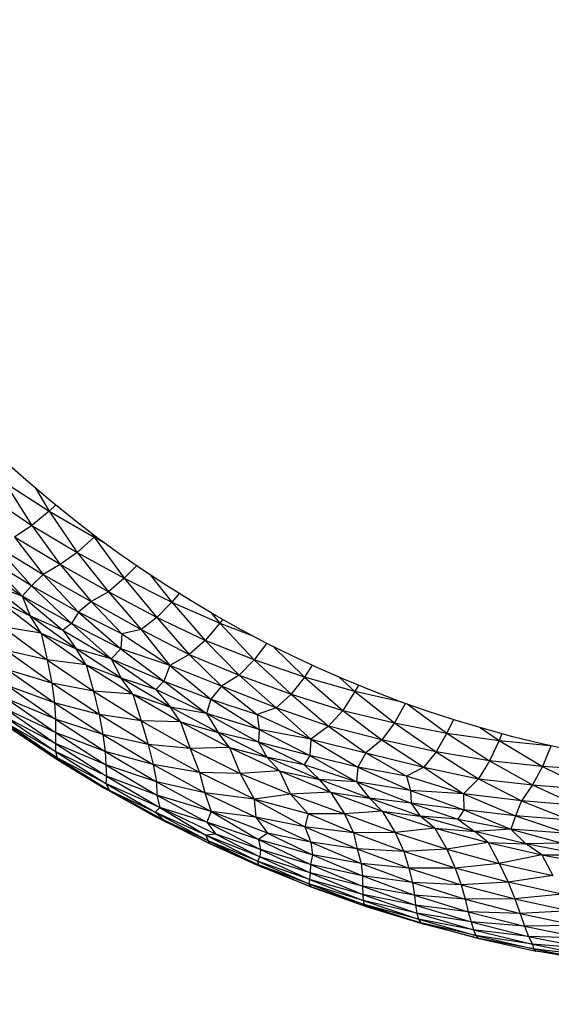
# Paper-space layout '_Inferior' of a CAD drawing. Header units: millimetres. Extents: x -213 to 187, y -200 to 200.
# Tile 4 of 15: x -76 to -34, y -112 to -34. Entities that reach past the tile are written whole.
import ezdxf

# ---------------------------------------------------------------- set-up
doc = ezdxf.new("R2010")
doc.units = ezdxf.units.MM

psp = doc.layouts.new('_Inferior')

# ---------------------------------------------------------------- linework, layer by layer
at = {"color": 7, "linetype": 'Continuous', "lineweight": 25}
for p, q in [((-77.418, -70.785), (-73.909, -73.034)), ((-77.418, -70.785), (-75.27, -74.171)), ((-78.807, -71.788), (-75.27, -74.171)), ((-74.983, -71.236), (-73.909, -73.034)), ((-73.392, -72.562), (-73.909, -73.034)), ((-73.909, -73.034), (-75.27, -74.171)), ((-73.909, -73.034), (-70.342, -75.117)), ((-73.909, -73.034), (-71.673, -76.314)), ((-75.27, -74.171), (-76.655, -75.096)), ((-75.27, -74.171), (-71.673, -76.314)), ((-75.27, -74.171), (-73.035, -77.281)), ((-70.546, -74.792), (-70.342, -75.117)), ((-78.25, -75.692), (-74.378, -78.073)), ((-78.25, -75.692), (-75.293, -78.953)), ((-73.035, -77.281), (-76.655, -75.096)), ((-76.655, -75.096), (-74.378, -78.073)), ((-70.342, -75.117), (-71.673, -76.314)), ((-70.242, -75.02), (-70.342, -75.117)), ((-70.342, -75.117), (-69.505, -75.566)), ((-70.342, -75.117), (-67.942, -78.371)), ((-71.673, -76.314), (-73.035, -77.281)), ((-71.673, -76.314), (-67.942, -78.371)), ((-71.673, -76.314), (-69.205, -79.449)), ((-75.293, -78.953), (-78.753, -76.854)), ((-78.753, -76.854), (-76.041, -79.784)), ((-79.474, -77.353), (-76.041, -79.784)), ((-73.035, -77.281), (-74.378, -78.073)), ((-69.205, -79.449), (-73.035, -77.281)), ((-73.035, -77.281), (-70.575, -80.198)), ((-66.959, -77.367), (-67.942, -78.371)), ((-76.041, -79.784), (-78.654, -78.797)), ((-78.654, -78.797), (-75.4, -81.341)), ((-74.378, -78.073), (-75.293, -78.953)), ((-74.378, -78.073), (-70.575, -80.198)), ((-74.378, -78.073), (-71.566, -81.043)), ((-67.942, -78.371), (-69.205, -79.449)), ((-67.942, -78.371), (-64.173, -80.259)), ((-67.942, -78.371), (-65.371, -81.48)), ((-65.884, -78.09), (-64.173, -80.259)), ((-75.293, -78.953), (-76.041, -79.784)), ((-71.566, -81.043), (-75.293, -78.953)), ((-75.293, -78.953), (-72.131, -81.942)), ((-69.205, -79.449), (-70.575, -80.198)), ((-65.371, -81.48), (-69.205, -79.449)), ((-69.205, -79.449), (-66.603, -82.434)), ((-63.577, -79.573), (-64.173, -80.259)), ((-78.021, -80.06), (-75.4, -81.341)), ((-78.021, -80.06), (-74.542, -82.714)), ((-72.131, -81.942), (-76.041, -79.784)), ((-76.041, -79.784), (-72.821, -82.469)), ((-76.041, -79.784), (-75.4, -81.341)), ((-70.575, -80.198), (-71.566, -81.043)), ((-70.575, -80.198), (-66.603, -82.434)), ((-70.575, -80.198), (-68.133, -82.776)), ((-64.173, -80.259), (-65.371, -81.48)), ((-64.173, -80.259), (-60.374, -81.933)), ((-64.173, -80.259), (-61.526, -83.292)), ((-71.566, -81.043), (-72.131, -81.942)), ((-68.133, -82.776), (-71.566, -81.043)), ((-71.566, -81.043), (-68.209, -83.97)), ((-61.106, -81.059), (-60.374, -81.933)), ((-75.4, -81.341), (-72.821, -82.469)), ((-71.749, -83.956), (-75.4, -81.341)), ((-74.542, -82.714), (-75.4, -81.341)), ((-72.131, -81.942), (-72.821, -82.469)), ((-68.209, -83.97), (-72.131, -81.942)), ((-72.131, -81.942), (-68.976, -84.765)), ((-65.371, -81.48), (-66.603, -82.434)), ((-61.526, -83.292), (-65.371, -81.48)), ((-65.371, -81.48), (-62.789, -84.412)), ((-60.374, -81.933), (-61.526, -83.292)), ((-60.135, -81.616), (-60.374, -81.933)), ((-60.374, -81.933), (-57.755, -82.917)), ((-60.374, -81.933), (-57.639, -84.836)), ((-74.542, -82.714), (-77.597, -82.219)), ((-77.597, -82.219), (-74.05, -84.841)), ((-74.542, -82.714), (-71.749, -83.956)), ((-74.542, -82.714), (-70.956, -85.218)), ((-74.542, -82.714), (-74.05, -84.841)), ((-72.821, -82.469), (-68.976, -84.765)), ((-72.821, -82.469), (-71.749, -83.956)), ((-66.603, -82.434), (-68.133, -82.776)), ((-66.603, -82.434), (-62.789, -84.412)), ((-66.603, -82.434), (-64.33, -85.272)), ((-68.133, -82.776), (-68.209, -83.97)), ((-68.133, -82.776), (-64.33, -85.272)), ((-61.526, -83.292), (-62.789, -84.412)), ((-57.639, -84.836), (-61.526, -83.292)), ((-61.526, -83.292), (-58.818, -86.048)), ((-56.632, -83.501), (-57.639, -84.836)), ((-74.05, -84.841), (-77.304, -84.08)), ((-73.684, -86.692), (-77.304, -84.08)), ((-68.187, -86.275), (-71.749, -83.956)), ((-68.976, -84.765), (-71.749, -83.956)), ((-70.956, -85.218), (-71.749, -83.956)), ((-68.209, -83.97), (-68.976, -84.765)), ((-64.33, -85.272), (-68.209, -83.97)), ((-68.209, -83.97), (-64.803, -86.514)), ((-56.168, -83.736), (-53.656, -86.203)), ((-70.956, -85.218), (-74.05, -84.841)), ((-74.05, -84.841), (-70.38, -87.323)), ((-74.05, -84.841), (-73.684, -86.692)), ((-68.976, -84.765), (-64.803, -86.514)), ((-68.976, -84.765), (-65.444, -87.179)), ((-68.976, -84.765), (-68.187, -86.275)), ((-62.789, -84.412), (-64.33, -85.272)), ((-62.789, -84.412), (-58.818, -86.048)), ((-62.789, -84.412), (-60.225, -86.923)), ((-57.639, -84.836), (-58.818, -86.048)), ((-53.656, -86.203), (-57.639, -84.836)), ((-57.639, -84.836), (-54.713, -87.562)), ((-73.684, -86.692), (-77.182, -85.628)), ((-77.182, -85.628), (-73.478, -88.253)), ((-70.956, -85.218), (-68.187, -86.275)), ((-70.956, -85.218), (-67.26, -87.566)), ((-70.956, -85.218), (-70.38, -87.323)), ((-64.33, -85.272), (-64.803, -86.514)), ((-60.225, -86.923), (-64.33, -85.272)), ((-64.33, -85.272), (-61.087, -87.944)), ((-53.044, -85.242), (-53.656, -86.203)), ((-65.444, -87.179), (-68.187, -86.275)), ((-64.269, -88.587), (-68.187, -86.275)), ((-67.26, -87.566), (-68.187, -86.275)), ((-64.803, -86.514), (-65.444, -87.179)), ((-64.803, -86.514), (-61.087, -87.944)), ((-64.803, -86.514), (-61.415, -89.096)), ((-58.818, -86.048), (-60.225, -86.923)), ((-58.818, -86.048), (-54.713, -87.562)), ((-58.818, -86.048), (-55.884, -88.634)), ((-53.656, -86.203), (-54.713, -87.562)), ((-49.651, -87.343), (-53.656, -86.203)), ((-53.656, -86.203), (-50.612, -88.84)), ((-50.923, -86.185), (-49.651, -87.343)), ((-73.478, -88.253), (-77.182, -86.895)), ((-77.182, -86.895), (-73.397, -89.548)), ((-70.38, -87.323), (-73.684, -86.692)), ((-69.93, -89.177), (-73.684, -86.692)), ((-73.684, -86.692), (-73.478, -88.253)), ((-67.26, -87.566), (-70.38, -87.323)), ((-70.38, -87.323), (-66.603, -89.663)), ((-70.38, -87.323), (-69.93, -89.177)), ((-61.415, -89.096), (-65.444, -87.179)), ((-65.444, -87.179), (-64.269, -88.587)), ((-60.225, -86.923), (-61.087, -87.944)), ((-55.884, -88.634), (-60.225, -86.923)), ((-60.225, -86.923), (-57.395, -89.159)), ((-49.651, -87.343), (-50.612, -88.84)), ((-49.37, -86.837), (-49.651, -87.343)), ((-45.903, -88.178), (-49.651, -87.343)), ((-49.651, -87.343), (-46.515, -89.833)), ((-73.397, -89.548), (-77.25, -87.922)), ((-77.25, -87.922), (-73.397, -90.606)), ((-67.26, -87.566), (-64.269, -88.587)), ((-67.26, -87.566), (-63.472, -89.754)), ((-67.26, -87.566), (-66.603, -89.663)), ((-61.087, -87.944), (-61.415, -89.096)), ((-61.087, -87.944), (-57.395, -89.159)), ((-61.087, -87.944), (-57.238, -90.348)), ((-54.713, -87.562), (-55.884, -88.634)), ((-54.713, -87.562), (-50.612, -88.84)), ((-54.713, -87.562), (-51.738, -90.094)), ((-73.397, -90.606), (-77.311, -88.747)), ((-77.311, -88.747), (-73.401, -91.461)), ((-69.93, -89.177), (-73.478, -88.253)), ((-73.478, -88.253), (-69.636, -90.758)), ((-73.478, -88.253), (-73.397, -89.548)), ((-61.415, -89.096), (-64.269, -88.587)), ((-60.508, -90.585), (-64.269, -88.587)), ((-63.472, -89.754), (-64.269, -88.587)), ((-55.884, -88.634), (-57.395, -89.159)), ((-51.738, -90.094), (-55.884, -88.634)), ((-55.884, -88.634), (-53.16, -91.116)), ((-50.612, -88.84), (-51.738, -90.094)), ((-50.612, -88.84), (-46.515, -89.833)), ((-50.612, -88.84), (-47.515, -91.184)), ((-45.637, -88.274), (-46.515, -89.833)), ((-45.513, -88.319), (-42.357, -90.639)), ((-73.401, -91.461), (-77.319, -89.397)), ((-77.319, -89.397), (-73.39, -92.11)), ((-69.636, -90.758), (-73.397, -89.548)), ((-73.397, -89.548), (-69.468, -92.088)), ((-73.397, -89.548), (-73.397, -90.606)), ((-66.603, -89.663), (-69.93, -89.177)), ((-66.039, -91.534), (-69.93, -89.177)), ((-69.93, -89.177), (-69.636, -90.758)), ((-63.472, -89.754), (-66.603, -89.663)), ((-66.603, -89.663), (-62.716, -91.851)), ((-66.603, -89.663), (-66.039, -91.534)), ((-63.472, -89.754), (-60.508, -90.585)), ((-63.472, -89.754), (-59.592, -91.779)), ((-63.472, -89.754), (-62.716, -91.851)), ((-57.238, -90.348), (-61.415, -89.096)), ((-61.415, -89.096), (-57.299, -91.369)), ((-61.415, -89.096), (-60.508, -90.585)), ((-57.395, -89.159), (-53.16, -91.116)), ((-57.395, -89.159), (-57.238, -90.348)), ((-41.841, -89.555), (-42.357, -90.639)), ((-73.39, -92.11), (-77.216, -89.899)), ((-77.216, -89.899), (-73.264, -92.597)), ((-73.264, -92.597), (-77.056, -90.203)), ((-77.056, -90.203), (-73.264, -92.741)), ((-57.238, -90.348), (-57.299, -91.369)), ((-53.16, -91.116), (-57.238, -90.348)), ((-57.238, -90.348), (-53.233, -92.423)), ((-51.738, -90.094), (-53.16, -91.116)), ((-47.515, -91.184), (-51.738, -90.094)), ((-51.738, -90.094), (-48.777, -92.218)), ((-46.515, -89.833), (-47.515, -91.184)), ((-46.515, -89.833), (-42.357, -90.639)), ((-46.515, -89.833), (-43.196, -92.131)), ((-39.728, -90.191), (-38.222, -91.226)), ((-73.397, -90.606), (-73.401, -91.461)), ((-69.468, -92.088), (-73.397, -90.606)), ((-73.397, -90.606), (-69.415, -93.166)), ((-66.039, -91.534), (-69.636, -90.758)), ((-69.636, -90.758), (-65.65, -93.139)), ((-69.636, -90.758), (-69.468, -92.088)), ((-57.299, -91.369), (-60.508, -90.585)), ((-56.643, -92.537), (-60.508, -90.585)), ((-59.592, -91.779), (-60.508, -90.585)), ((-53.16, -91.116), (-53.233, -92.423)), ((-53.16, -91.116), (-48.777, -92.218)), ((-53.16, -91.116), (-49.414, -93.33)), ((-47.515, -91.184), (-48.777, -92.218)), ((-43.196, -92.131), (-47.515, -91.184)), ((-47.515, -91.184), (-44.177, -93.349)), ((-42.357, -90.639), (-43.196, -92.131)), ((-42.357, -90.639), (-38.222, -91.226)), ((-42.357, -90.639), (-38.97, -92.832)), ((-38.222, -91.226), (-38.97, -92.832)), ((-37.996, -90.674), (-38.222, -91.226)), ((-38.222, -91.226), (-34.185, -91.612)), ((-38.222, -91.226), (-34.77, -93.28)), ((-69.415, -93.166), (-73.401, -91.461)), ((-73.401, -91.461), (-69.354, -94.053)), ((-73.401, -91.461), (-73.39, -92.11)), ((-65.65, -93.139), (-69.468, -92.088)), ((-69.468, -92.088), (-65.375, -94.516)), ((-69.468, -92.088), (-69.415, -93.166)), ((-62.716, -91.851), (-66.039, -91.534)), ((-61.988, -93.764), (-66.039, -91.534)), ((-66.039, -91.534), (-65.65, -93.139)), ((-59.592, -91.779), (-62.716, -91.851)), ((-62.716, -91.851), (-58.757, -93.855)), ((-62.716, -91.851), (-61.988, -93.764)), ((-59.592, -91.779), (-56.643, -92.537)), ((-59.592, -91.779), (-55.629, -93.635)), ((-59.592, -91.779), (-58.757, -93.855)), ((-53.233, -92.423), (-57.299, -91.369)), ((-57.299, -91.369), (-53.683, -93.164)), ((-57.299, -91.369), (-56.643, -92.537)), ((-34.095, -91.632), (-34.77, -93.28)), ((-69.354, -94.053), (-73.39, -92.11)), ((-73.39, -92.11), (-69.403, -94.647)), ((-73.39, -92.11), (-73.264, -92.597)), ((-69.403, -94.647), (-73.264, -92.597)), ((-73.264, -92.597), (-69.121, -95.18)), ((-73.264, -92.597), (-73.264, -92.741)), ((-69.121, -95.18), (-73.264, -92.741)), ((-73.264, -92.741), (-69.472, -95.04)), ((-53.683, -93.164), (-56.643, -92.537)), ((-52.451, -94.322), (-56.643, -92.537)), ((-55.629, -93.635), (-56.643, -92.537)), ((-53.233, -92.423), (-53.683, -93.164)), ((-49.414, -93.33), (-53.233, -92.423)), ((-53.233, -92.423), (-49.521, -94.497)), ((-48.777, -92.218), (-49.414, -93.33)), ((-48.777, -92.218), (-44.177, -93.349)), ((-48.777, -92.218), (-45.569, -94.058)), ((-43.196, -92.131), (-44.177, -93.349)), ((-38.97, -92.832), (-43.196, -92.131)), ((-43.196, -92.131), (-39.836, -94.253)), ((-38.97, -92.832), (-39.836, -94.253)), ((-34.77, -93.28), (-38.97, -92.832)), ((-38.97, -92.832), (-35.575, -94.735)), ((-65.375, -94.516), (-69.415, -93.166)), ((-69.415, -93.166), (-65.36, -95.571)), ((-69.415, -93.166), (-69.354, -94.053)), ((-61.988, -93.764), (-65.65, -93.139)), ((-65.65, -93.139), (-61.549, -95.365)), ((-65.65, -93.139), (-65.375, -94.516)), ((-55.629, -93.635), (-58.757, -93.855)), ((-55.629, -93.635), (-52.451, -94.322)), ((-55.629, -93.635), (-51.589, -95.321)), ((-55.629, -93.635), (-54.755, -95.482)), ((-49.521, -94.497), (-53.683, -93.164)), ((-53.683, -93.164), (-52.451, -94.322)), ((-49.414, -93.33), (-49.521, -94.497)), ((-45.569, -94.058), (-49.414, -93.33)), ((-49.414, -93.33), (-45.23, -95.196)), ((-44.177, -93.349), (-45.569, -94.058)), ((-44.177, -93.349), (-39.836, -94.253)), ((-44.177, -93.349), (-41.034, -95.456)), ((-34.77, -93.28), (-35.575, -94.735)), ((-30.494, -93.565), (-34.77, -93.28)), ((-34.77, -93.28), (-31.134, -95.097)), ((-69.354, -94.053), (-69.403, -94.647)), ((-65.36, -95.571), (-69.354, -94.053)), ((-69.354, -94.053), (-65.12, -96.548)), ((-58.757, -93.855), (-61.988, -93.764)), ((-57.643, -95.867), (-61.988, -93.764)), ((-61.988, -93.764), (-61.549, -95.365)), ((-58.757, -93.855), (-54.755, -95.482)), ((-58.757, -93.855), (-57.643, -95.867)), ((-49.521, -94.497), (-52.451, -94.322)), ((-48.491, -95.801), (-52.451, -94.322)), ((-51.589, -95.321), (-52.451, -94.322)), ((-41.034, -95.456), (-45.569, -94.058)), ((-45.569, -94.058), (-45.23, -95.196)), ((-39.836, -94.253), (-41.034, -95.456)), ((-39.836, -94.253), (-35.575, -94.735)), ((-39.836, -94.253), (-36.452, -96.021)), ((-69.121, -95.18), (-69.472, -95.04)), ((-65.459, -97.273), (-69.472, -95.04)), ((-65.12, -96.548), (-69.403, -94.647)), ((-69.403, -94.647), (-65.505, -96.911)), ((-69.403, -94.647), (-69.121, -95.18)), ((-65.505, -96.911), (-69.121, -95.18)), ((-64.742, -97.563), (-69.121, -95.18)), ((-69.121, -95.18), (-65.459, -97.273)), ((-61.549, -95.365), (-65.375, -94.516)), ((-65.375, -94.516), (-61.057, -96.85)), ((-65.375, -94.516), (-65.36, -95.571)), ((-45.23, -95.196), (-49.521, -94.497)), ((-49.521, -94.497), (-45.199, -96.183)), ((-49.521, -94.497), (-48.491, -95.801)), ((-41.034, -95.456), (-45.23, -95.196)), ((-45.23, -95.196), (-41.011, -96.721)), ((-45.23, -95.196), (-45.199, -96.183)), ((-35.575, -94.735), (-36.452, -96.021)), ((-35.575, -94.735), (-31.134, -95.097)), ((-35.575, -94.735), (-32.035, -96.364)), ((-61.057, -96.85), (-65.36, -95.571)), ((-65.36, -95.571), (-61.393, -97.706)), ((-65.36, -95.571), (-65.12, -96.548)), ((-57.643, -95.867), (-61.549, -95.365)), ((-61.549, -95.365), (-57.502, -97.303)), ((-61.549, -95.365), (-61.057, -96.85)), ((-54.755, -95.482), (-57.643, -95.867)), ((-53.366, -97.049), (-57.643, -95.867)), ((-57.643, -95.867), (-53.618, -98.058)), ((-57.643, -95.867), (-57.502, -97.303)), ((-51.589, -95.321), (-54.755, -95.482)), ((-54.755, -95.482), (-50.486, -97.038)), ((-53.366, -97.049), (-54.755, -95.482)), ((-51.589, -95.321), (-48.491, -95.801)), ((-51.589, -95.321), (-47.484, -96.832)), ((-51.589, -95.321), (-50.486, -97.038)), ((-45.199, -96.183), (-48.491, -95.801)), ((-44.463, -97.222), (-48.491, -95.801)), ((-47.484, -96.832), (-48.491, -95.801)), ((-36.452, -96.021), (-41.034, -95.456)), ((-41.034, -95.456), (-36.921, -97.203)), ((-41.034, -95.456), (-41.011, -96.721)), ((-65.12, -96.548), (-65.505, -96.911)), ((-61.393, -97.706), (-65.12, -96.548)), ((-60.683, -98.644), (-65.12, -96.548)), ((-65.12, -96.548), (-61.473, -98.737)), ((-41.011, -96.721), (-45.199, -96.183)), ((-45.199, -96.183), (-41.48, -97.473)), ((-45.199, -96.183), (-44.463, -97.222)), ((-41.011, -96.721), (-41.48, -97.473)), ((-36.921, -97.203), (-41.011, -96.721)), ((-41.011, -96.721), (-37.288, -98.268)), ((-36.452, -96.021), (-36.921, -97.203)), ((-32.035, -96.364), (-36.452, -96.021)), ((-36.452, -96.021), (-32.576, -97.554)), ((-61.473, -98.737), (-65.505, -96.911)), ((-65.505, -96.911), (-61.286, -99.174)), ((-65.505, -96.911), (-64.742, -97.563)), ((-64.742, -97.563), (-65.459, -97.273)), ((-61.183, -99.396), (-65.459, -97.273)), ((-61.286, -99.174), (-64.742, -97.563)), ((-64.742, -97.563), (-61.183, -99.396)), ((-61.057, -96.85), (-61.393, -97.706)), ((-57.502, -97.303), (-61.057, -96.85)), ((-56.578, -98.57), (-61.057, -96.85)), ((-61.057, -96.85), (-57.292, -99.078)), ((-53.618, -98.058), (-57.502, -97.303)), ((-57.502, -97.303), (-53.141, -99.28)), ((-57.502, -97.303), (-56.578, -98.57)), ((-53.366, -97.049), (-53.618, -98.058)), ((-50.486, -97.038), (-53.366, -97.049)), ((-49.765, -98.555), (-53.366, -97.049)), ((-47.484, -96.832), (-50.486, -97.038)), ((-50.486, -97.038), (-46.454, -98.525)), ((-50.486, -97.038), (-49.765, -98.555)), ((-47.484, -96.832), (-44.463, -97.222)), ((-47.484, -96.832), (-43.315, -98.167)), ((-47.484, -96.832), (-46.454, -98.525)), ((-41.48, -97.473), (-44.463, -97.222)), ((-40.149, -98.444), (-44.463, -97.222)), ((-43.315, -98.167), (-44.463, -97.222)), ((-41.48, -97.473), (-37.288, -98.268)), ((-41.48, -97.473), (-40.149, -98.444)), ((-36.921, -97.203), (-37.288, -98.268)), ((-32.576, -97.554), (-36.921, -97.203)), ((-36.921, -97.203), (-32.737, -98.609)), ((-57.292, -99.078), (-61.393, -97.706)), ((-61.393, -97.706), (-57.147, -99.869)), ((-61.393, -97.706), (-60.683, -98.644)), ((-49.765, -98.555), (-53.618, -98.058)), ((-53.618, -98.058), (-49.46, -99.814)), ((-53.618, -98.058), (-53.141, -99.28)), ((-43.315, -98.167), (-46.454, -98.525)), ((-43.315, -98.167), (-40.149, -98.444)), ((-43.315, -98.167), (-39.092, -99.322)), ((-43.315, -98.167), (-42.361, -99.84)), ((-37.288, -98.268), (-40.149, -98.444)), ((-32.737, -98.609), (-37.288, -98.268)), ((-37.288, -98.268), (-33.202, -99.373)), ((-37.288, -98.268), (-36.097, -99.411)), ((-60.683, -98.644), (-61.473, -98.737)), ((-57.185, -100.449), (-61.473, -98.737)), ((-61.473, -98.737), (-57.387, -100.791)), ((-61.473, -98.737), (-61.286, -99.174)), ((-57.147, -99.869), (-60.683, -98.644)), ((-60.683, -98.644), (-57.185, -100.449)), ((-56.578, -98.57), (-57.292, -99.078)), ((-53.004, -100.297), (-57.292, -99.078)), ((-57.292, -99.078), (-53.176, -101.049)), ((-57.292, -99.078), (-57.147, -99.869)), ((-53.141, -99.28), (-56.578, -98.57)), ((-56.578, -98.57), (-53.004, -100.297)), ((-46.454, -98.525), (-49.765, -98.555)), ((-45.775, -100.03), (-49.765, -98.555)), ((-49.765, -98.555), (-49.46, -99.814)), ((-46.454, -98.525), (-42.361, -99.84)), ((-46.454, -98.525), (-45.775, -100.03)), ((-36.097, -99.411), (-40.149, -98.444)), ((-39.092, -99.322), (-40.149, -98.444)), ((-57.387, -100.791), (-61.286, -99.174)), ((-61.286, -99.174), (-57.292, -101.091)), ((-61.286, -99.174), (-61.183, -99.396)), ((-57.292, -101.091), (-61.183, -99.396)), ((-61.183, -99.396), (-57.086, -101.243)), ((-57.147, -99.869), (-57.185, -100.449)), ((-53.176, -101.049), (-57.147, -99.869)), ((-57.147, -99.869), (-53.202, -101.73)), ((-49.46, -99.814), (-53.141, -99.28)), ((-53.141, -99.28), (-49.159, -100.981)), ((-53.141, -99.28), (-53.004, -100.297)), ((-45.775, -100.03), (-49.46, -99.814)), ((-49.46, -99.814), (-45.363, -101.343)), ((-49.46, -99.814), (-49.159, -100.981)), ((-42.361, -99.84), (-45.775, -100.03)), ((-39.092, -99.322), (-42.361, -99.84)), ((-42.361, -99.84), (-38.199, -100.973)), ((-42.361, -99.84), (-41.69, -101.339)), ((-39.092, -99.322), (-36.097, -99.411)), ((-39.092, -99.322), (-34.827, -100.296)), ((-39.092, -99.322), (-38.199, -100.973)), ((-33.202, -99.373), (-36.097, -99.411)), ((-31.653, -100.275), (-36.097, -99.411)), ((-34.827, -100.296), (-36.097, -99.411)), ((-57.185, -100.449), (-57.387, -100.791)), ((-53.202, -101.73), (-57.185, -100.449)), ((-57.185, -100.449), (-53.263, -102.242)), ((-53.004, -100.297), (-53.176, -101.049)), ((-49.159, -100.981), (-53.004, -100.297)), ((-53.004, -100.297), (-49.044, -101.966)), ((-41.69, -101.339), (-45.775, -100.03)), ((-45.775, -100.03), (-45.363, -101.343)), ((-34.827, -100.296), (-38.199, -100.973)), ((-34.827, -100.296), (-31.653, -100.275)), ((-34.827, -100.296), (-30.524, -101.086)), ((-34.827, -100.296), (-33.961, -101.924)), ((-53.263, -102.242), (-57.387, -100.791)), ((-57.387, -100.791), (-53.298, -102.589)), ((-57.387, -100.791), (-57.292, -101.091)), ((-53.298, -102.589), (-57.292, -101.091)), ((-57.292, -101.091), (-53.149, -102.819)), ((-57.292, -101.091), (-57.086, -101.243)), ((-53.149, -102.819), (-57.086, -101.243)), ((-53.176, -101.049), (-53.202, -101.73)), ((-49.044, -101.966), (-53.176, -101.049)), ((-53.176, -101.049), (-49.044, -102.768)), ((-45.363, -101.343), (-49.159, -100.981)), ((-49.159, -100.981), (-45.085, -102.497)), ((-49.159, -100.981), (-49.044, -101.966)), ((-41.69, -101.339), (-45.363, -101.343)), ((-45.363, -101.343), (-41.224, -102.663)), ((-45.363, -101.343), (-45.085, -102.497)), ((-38.199, -100.973), (-41.69, -101.339)), ((-37.509, -102.464), (-41.69, -101.339)), ((-41.69, -101.339), (-41.224, -102.663)), ((-38.199, -100.973), (-33.961, -101.924)), ((-38.199, -100.973), (-37.509, -102.464)), ((-53.263, -102.242), (-53.298, -102.589)), ((-53.202, -101.73), (-53.263, -102.242)), ((-49.029, -103.423), (-53.263, -102.242)), ((-53.263, -102.242), (-49.006, -103.91)), ((-49.044, -102.768), (-53.202, -101.73)), ((-53.202, -101.73), (-49.029, -103.423)), ((-45.085, -102.497), (-49.044, -101.966)), ((-49.044, -101.966), (-44.932, -103.475)), ((-49.044, -101.966), (-49.044, -102.768)), ((-33.961, -101.924), (-37.509, -102.464)), ((-49.006, -103.91), (-53.298, -102.589)), ((-53.298, -102.589), (-48.926, -104.231)), ((-53.298, -102.589), (-53.149, -102.819)), ((-48.926, -104.231), (-53.149, -102.819)), ((-53.149, -102.819), (-48.682, -104.411)), ((-44.932, -103.475), (-49.044, -102.768)), ((-49.044, -102.768), (-44.837, -104.282)), ((-49.044, -102.768), (-49.029, -103.423)), ((-41.224, -102.663), (-45.085, -102.497)), ((-45.085, -102.497), (-40.896, -103.818)), ((-45.085, -102.497), (-44.932, -103.475)), ((-37.509, -102.464), (-41.224, -102.663)), ((-41.224, -102.663), (-36.979, -103.789)), ((-41.224, -102.663), (-40.896, -103.818)), ((-33.232, -103.403), (-37.509, -102.464)), ((-37.509, -102.464), (-36.979, -103.789)), ((-44.837, -104.282), (-49.029, -103.423)), ((-49.029, -103.423), (-44.738, -104.921)), ((-49.029, -103.423), (-49.006, -103.91)), ((-40.896, -103.818), (-44.932, -103.475)), ((-44.932, -103.475), (-40.656, -104.8)), ((-44.932, -103.475), (-44.837, -104.282)), ((-36.979, -103.789), (-40.896, -103.818)), ((-33.232, -103.403), (-36.979, -103.789)), ((-36.979, -103.789), (-32.603, -104.729)), ((-36.979, -103.789), (-36.555, -104.949)), ((-44.738, -104.921), (-49.006, -103.91)), ((-49.006, -103.91), (-44.619, -105.383)), ((-49.006, -103.91), (-48.926, -104.231)), ((-44.619, -105.383), (-48.926, -104.231)), ((-48.926, -104.231), (-44.421, -105.676)), ((-48.926, -104.231), (-48.682, -104.411)), ((-44.421, -105.676), (-48.682, -104.411)), ((-48.682, -104.411), (-44.066, -105.816)), ((-40.656, -104.8), (-44.837, -104.282)), ((-44.837, -104.282), (-40.442, -105.61)), ((-44.837, -104.282), (-44.738, -104.921)), ((-40.896, -103.818), (-36.555, -104.949)), ((-40.896, -103.818), (-40.656, -104.8)), ((-40.442, -105.61), (-44.738, -104.921)), ((-44.738, -104.921), (-40.236, -106.244)), ((-44.738, -104.921), (-44.619, -105.383)), ((-36.555, -104.949), (-40.656, -104.8)), ((-40.656, -104.8), (-36.2, -105.937)), ((-40.656, -104.8), (-40.442, -105.61)), ((-32.603, -104.729), (-36.555, -104.949)), ((-36.555, -104.949), (-32.046, -105.895)), ((-36.555, -104.949), (-36.2, -105.937)), ((-40.236, -106.244), (-44.619, -105.383)), ((-44.619, -105.383), (-40.057, -106.677)), ((-44.619, -105.383), (-44.421, -105.676)), ((-40.057, -106.677), (-44.421, -105.676)), ((-44.421, -105.676), (-39.82, -106.92)), ((-44.421, -105.676), (-44.066, -105.816)), ((-39.82, -106.92), (-44.066, -105.816)), ((-36.2, -105.937), (-40.442, -105.61)), ((-40.442, -105.61), (-35.876, -106.754)), ((-40.442, -105.61), (-40.236, -106.244)), ((-32.046, -105.895), (-36.2, -105.937)), ((-36.2, -105.937), (-31.607, -106.885)), ((-36.2, -105.937), (-35.876, -106.754)), ((-35.876, -106.754), (-40.236, -106.244)), ((-40.236, -106.244), (-35.556, -107.385)), ((-40.236, -106.244), (-40.057, -106.677)), ((-35.556, -107.385), (-40.057, -106.677)), ((-40.057, -106.677), (-35.498, -107.755)), ((-40.057, -106.677), (-39.82, -106.92)), ((-35.498, -107.755), (-39.82, -106.92)), ((-39.82, -106.92), (-35.277, -107.92)), ((-31.607, -106.885), (-35.876, -106.754)), ((-35.876, -106.754), (-31.176, -107.709)), ((-35.876, -106.754), (-35.556, -107.385)), ((-31.176, -107.709), (-35.556, -107.385)), ((-35.556, -107.385), (-30.7, -108.345)), ((-35.556, -107.385), (-35.498, -107.755)), ((-30.7, -108.345), (-35.498, -107.755)), ((-35.498, -107.755), (-31.26, -108.567)), ((-35.498, -107.755), (-35.277, -107.92)), ((-31.26, -108.567), (-35.277, -107.92)), ((-30.585, -108.732), (-35.277, -107.92))]:
    psp.add_line(p, q, dxfattribs=at)
psp.add_circle((-13.378, 1.081), 95, dxfattribs=at)
for points in [[(-12.825, 200.306), (-16.243, 200.256), (-23.254, 200.151), (-34.012, 199.276), (-45.252, 197.776), (-56.948, 195.505), (-68.341, 192.566), (-79.355, 189.025), (-89.927, 184.967), (-100.652, 180.124), (-111.465, 174.438), (-122.288, 167.857), (-133.032, 160.336), (-143.597, 151.838), (-153.871, 142.339), (-163.732, 131.83), (-173.05, 120.319), (-181.692, 107.835), (-189.525, 94.43), (-196.416, 80.177), (-202.245, 65.173), (-206.902, 49.538), (-210.298, 33.41), (-212.363, 16.944), (-213.056, 0.306), (-212.363, -16.332), (-210.298, -32.797), (-206.902, -48.925), (-202.245, -64.561), (-196.416, -79.564), (-189.525, -93.818), (-181.692, -107.223), (-173.05, -119.706), (-163.732, -131.217), (-153.871, -141.726), (-143.597, -151.225), (-133.032, -159.723), (-122.288, -167.245), (-111.465, -173.825), (-100.652, -179.511), (-89.927, -184.355), (-79.355, -188.413), (-68.341, -191.953), (-56.948, -194.893), (-45.252, -197.163), (-34.012, -198.664), (-23.254, -199.539), (-16.243, -199.643), (-12.825, -199.694)], [(-12.825, -195.694), (-16.175, -195.644), (-23.046, -195.542), (-33.589, -194.684), (-44.604, -193.214), (-56.066, -190.989), (-67.23, -188.108), (-78.024, -184.638), (-88.385, -180.661), (-98.896, -175.915), (-109.492, -170.343), (-120.099, -163.894), (-130.628, -156.523), (-140.982, -148.195), (-151.05, -138.886), (-160.714, -128.587), (-169.845, -117.306), (-178.315, -105.072), (-185.991, -91.935), (-192.744, -77.967), (-198.457, -63.263), (-203.021, -47.941), (-206.348, -32.135), (-208.372, -15.999), (-209.052, 0.306), (-208.372, 16.611), (-206.348, 32.748), (-203.021, 48.553), (-198.457, 63.876), (-192.744, 78.58), (-185.991, 92.548), (-178.315, 105.685), (-169.845, 117.919), (-160.714, 129.199), (-151.05, 139.498), (-140.982, 148.807), (-130.628, 157.135), (-120.099, 164.506), (-109.492, 170.955), (-98.896, 176.527), (-88.385, 181.274), (-78.024, 185.251), (-67.23, 188.721), (-56.066, 191.601), (-44.604, 193.827), (-33.589, 195.297), (-23.046, 196.154), (-16.175, 196.257), (-12.825, 196.306)]]:
    psp.add_open_spline(points, degree=3, knots=[0, 0, 0, 0, 0.016322, 0.033479, 0.05151, 0.070452, 0.090341, 0.107661, 0.125675, 0.144395, 0.163829, 0.18398, 0.204846, 0.226418, 0.248682, 0.271613, 0.29518, 0.319343, 0.344053, 0.369251, 0.394871, 0.420839, 0.447075, 0.473492, 0.5, 0.526508, 0.552925, 0.579161, 0.605129, 0.630749, 0.655947, 0.680657, 0.70482, 0.728387, 0.751318, 0.773582, 0.795154, 0.81602, 0.836171, 0.855605, 0.874325, 0.892339, 0.909659, 0.929548, 0.94849, 0.966521, 0.983678, 1, 1, 1, 1], dxfattribs=at)

doc.saveas('drawing.dxf')
